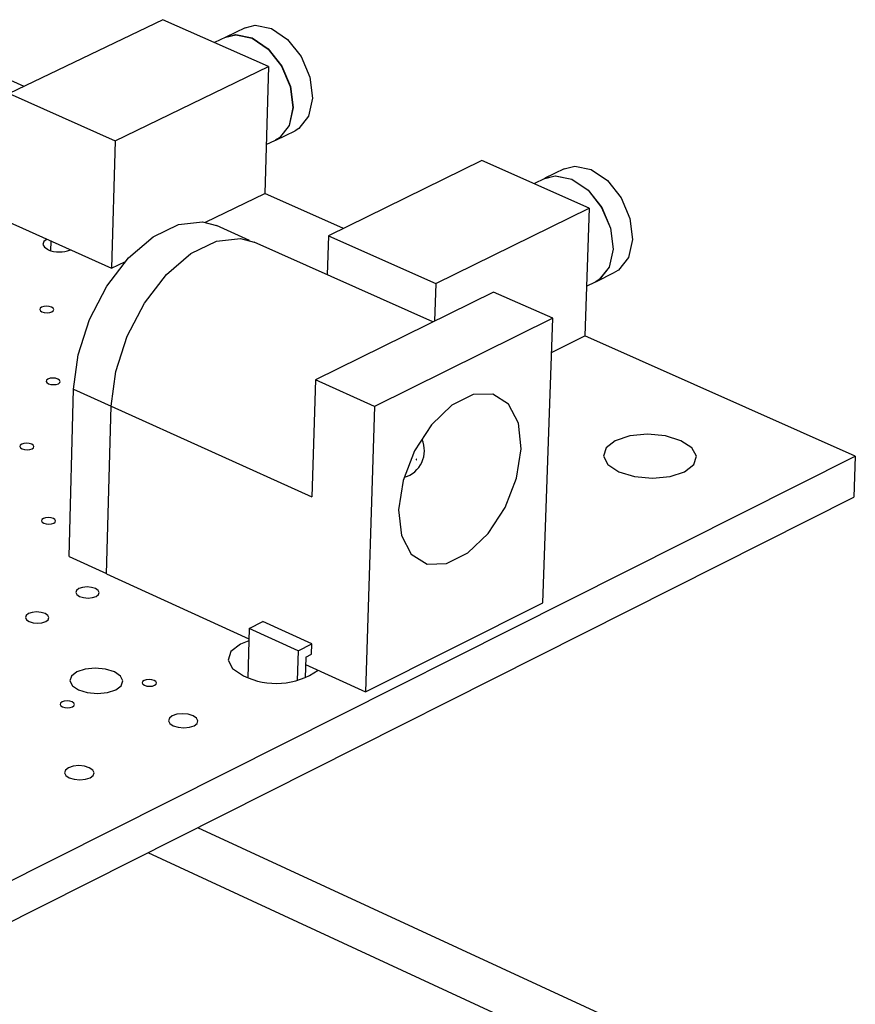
# Model space of a CAD drawing. Extents: x 64 to 144, y 97 to 234.
# Tile 14 of 16: x 127 to 140, y 170 to 185. Entities that reach past the tile are written whole.
import ezdxf

# ---------------------------------------------------------------- set-up
doc = ezdxf.new("R2010")
doc.units = 0
doc.layers.get('0').update_dxf_attribs({"linetype": 'CONTINUOUS'})

msp = doc.modelspace()

# ---------------------------------------------------------------- linework, layer by layer
at = {"color": 7, "linetype": 'CONTINUOUS'}
for p, q in [((128.957, 185.412), (126.617, 184.285)), ((130.568, 184.7), (128.957, 185.412)), ((130.212, 185.288), (129.918, 185.146)), ((129.915, 185.144), (129.746, 185.063)), ((126.846, 184.395), (125.712, 184.9)), ((128.229, 183.567), (130.568, 184.7)), ((130.568, 184.7), (130.511, 182.764)), ((126.617, 184.285), (128.229, 183.567)), ((130.676, 183.577), (130.97, 183.72)), ((128.229, 183.567), (128.176, 181.626)), ((130.533, 183.508), (130.673, 183.576)), ((133.816, 183.264), (131.478, 182.119)), ((135.453, 182.54), (133.816, 183.264)), ((135.069, 183.139), (134.776, 182.995)), ((134.773, 182.993), (134.61, 182.913)), ((129.608, 182.324), (130.511, 182.764)), ((131.707, 182.231), (130.51, 182.764)), ((133.116, 181.39), (135.453, 182.54)), ((135.453, 182.54), (135.385, 180.594)), ((126.568, 182.347), (128.176, 181.626)), ((130.276, 182.049), (129.772, 182.274)), ((127.252, 181.892), (127.255, 182.039)), ((133.071, 180.806), (130.35, 182.021)), ((131.478, 182.119), (131.46, 181.525)), ((131.478, 182.119), (133.116, 181.39)), ((127.545, 181.906), (127.545, 181.909)), ((128.176, 181.626), (128.386, 181.728)), ((135.551, 181.419), (135.844, 181.564)), ((135.411, 181.35), (135.548, 181.418)), ((133.116, 181.39), (133.097, 180.819)), ((133.995, 181.262), (132.642, 180.594)), ((134.895, 180.861), (133.995, 181.262)), ((134.895, 180.861), (132.181, 179.518)), ((134.744, 176.525), (134.895, 180.861)), ((132.642, 180.594), (131.281, 179.923)), ((134.877, 180.342), (135.385, 180.594)), ((139.505, 178.76), (135.384, 180.594)), ((131.281, 179.923), (131.227, 178.139)), ((132.181, 179.518), (131.281, 179.923)), ((127.53, 177.23), (127.598, 179.781)), ((128.1, 176.967), (128.17, 179.522)), ((128.17, 179.522), (131.227, 178.139)), ((132.181, 179.518), (132.043, 175.167)), ((118.531, 168.214), (139.505, 178.76)), ((139.505, 178.76), (139.48, 178.136)), ((118.367, 167.497), (139.48, 178.136)), ((127.53, 177.23), (128.1, 176.97)), ((128.1, 176.967), (130.269, 175.977)), ((132.043, 175.167), (134.744, 176.525)), ((130.274, 176.136), (130.481, 176.239)), ((131.225, 175.9), (130.481, 176.239)), ((130.274, 176.136), (130.251, 175.384)), ((131.018, 175.796), (130.274, 176.136)), ((131.018, 175.796), (131.225, 175.9)), ((131.22, 175.742), (131.225, 175.9)), ((131.018, 175.796), (131.005, 175.344)), ((131.134, 175.699), (131.22, 175.742)), ((131.134, 175.699), (131.124, 175.38)), ((131.131, 175.584), (132.043, 175.167)), ((129.485, 173.099), (137.86, 169.234)), ((128.73, 172.719), (137.106, 168.843))]:
    msp.add_line(p, q, dxfattribs=at)
at = {"color": 8, "linetype": 'CONTINUOUS'}
msp.add_line((127.598, 179.781), (128.17, 179.522), dxfattribs=at)
at = {"color": 7, "linetype": 'CONTINUOUS'}
for points in [[(130.212, 185.288), (130.364, 185.327), (130.613, 185.277), (130.858, 185.109), (131.062, 184.849), (131.194, 184.536), (131.234, 184.218), (131.176, 183.944), (131.029, 183.755), (130.97, 183.72)], [(129.915, 185.144), (130.067, 185.183), (130.316, 185.133), (130.561, 184.965), (130.765, 184.705), (130.897, 184.392), (130.937, 184.074), (130.879, 183.8), (130.732, 183.611), (130.673, 183.576)], [(129.918, 185.146), (130.07, 185.185), (130.319, 185.135), (130.563, 184.967), (130.768, 184.706), (130.9, 184.393), (130.94, 184.076), (130.882, 183.801), (130.735, 183.613), (130.676, 183.577)], [(135.069, 183.139), (135.231, 183.18), (135.483, 183.129), (135.731, 182.959), (135.938, 182.696), (136.071, 182.381), (136.11, 182.061), (136.05, 181.786), (135.899, 181.597), (135.844, 181.564)], [(134.773, 182.993), (134.934, 183.034), (135.186, 182.983), (135.435, 182.813), (135.641, 182.55), (135.774, 182.235), (135.814, 181.915), (135.753, 181.639), (135.602, 181.45), (135.548, 181.418)], [(134.776, 182.995), (134.937, 183.035), (135.189, 182.984), (135.438, 182.814), (135.644, 182.552), (135.777, 182.236), (135.817, 181.916), (135.756, 181.641), (135.605, 181.452), (135.551, 181.419)], [(127.598, 179.781), (127.666, 180.306), (127.838, 180.844), (128.102, 181.349), (128.434, 181.781), (128.809, 182.104), (129.194, 182.292), (129.56, 182.331), (129.772, 182.274)], [(127.194, 182.066), (127.145, 182.03), (127.131, 181.987), (127.153, 181.944), (127.208, 181.908)], [(128.17, 179.522), (128.239, 180.049), (128.412, 180.587), (128.677, 181.094), (129.01, 181.527), (129.385, 181.851), (129.772, 182.039), (130.138, 182.078), (130.35, 182.021)], [(127.116, 180.961), (127.151, 180.95), (127.193, 180.947), (127.233, 180.95), (127.267, 180.961), (127.288, 180.977), (127.295, 180.997), (127.285, 181.016), (127.261, 181.032), (127.225, 181.043), (127.184, 181.046), (127.144, 181.043), (127.11, 181.032), (127.088, 181.016), (127.082, 180.997), (127.091, 180.977), (127.116, 180.961)], [(127.213, 179.864), (127.249, 179.853), (127.29, 179.85), (127.331, 179.853), (127.365, 179.864), (127.386, 179.881), (127.393, 179.9), (127.383, 179.919), (127.359, 179.936), (127.323, 179.947), (127.282, 179.95), (127.241, 179.947), (127.207, 179.936), (127.185, 179.919), (127.179, 179.9), (127.189, 179.881), (127.213, 179.864)], [(134.413, 178.873), (134.372, 179.264), (134.222, 179.552), (133.984, 179.703), (133.684, 179.698), (133.36, 179.537), (133.05, 179.24), (132.792, 178.842), (132.618, 178.392), (132.548, 177.944), (132.591, 177.553), (132.741, 177.266), (132.981, 177.117), (133.28, 177.124), (133.604, 177.285), (133.912, 177.582), (134.169, 177.979), (134.343, 178.427), (134.413, 178.873)], [(135.903, 178.523), (136.142, 178.451), (136.416, 178.425), (136.684, 178.451), (136.905, 178.523), (137.046, 178.632), (137.084, 178.76), (137.015, 178.888), (136.849, 178.996), (136.611, 179.068), (136.337, 179.094), (136.07, 179.068), (135.849, 178.996), (135.708, 178.888), (135.669, 178.76), (135.737, 178.632), (135.903, 178.523)], [(126.813, 178.872), (126.849, 178.861), (126.89, 178.857), (126.931, 178.861), (126.965, 178.872), (126.987, 178.888), (126.994, 178.907), (126.984, 178.927), (126.959, 178.943), (126.923, 178.954), (126.882, 178.958), (126.841, 178.954), (126.807, 178.943), (126.785, 178.927), (126.779, 178.907), (126.788, 178.888), (126.813, 178.872)], [(132.82, 178.71), (132.82, 178.712), (132.819, 178.713), (132.818, 178.713), (132.817, 178.713), (132.816, 178.712), (132.815, 178.711), (132.814, 178.709), (132.814, 178.707), (132.814, 178.706), (132.815, 178.705), (132.816, 178.705), (132.817, 178.705), (132.818, 178.706), (132.819, 178.707), (132.82, 178.709), (132.82, 178.71)], [(127.143, 177.738), (127.179, 177.727), (127.221, 177.723), (127.262, 177.727), (127.296, 177.738), (127.318, 177.754), (127.324, 177.774), (127.314, 177.794), (127.29, 177.81), (127.254, 177.821), (127.212, 177.825), (127.171, 177.821), (127.137, 177.81), (127.115, 177.794), (127.109, 177.774), (127.118, 177.754), (127.143, 177.738)], [(127.689, 176.622), (127.748, 176.604), (127.817, 176.597), (127.885, 176.604), (127.941, 176.622), (127.977, 176.65), (127.988, 176.682), (127.972, 176.715), (127.931, 176.742), (127.871, 176.761), (127.802, 176.767), (127.735, 176.761), (127.679, 176.742), (127.642, 176.715), (127.631, 176.682), (127.648, 176.65), (127.689, 176.622)], [(127.689, 176.622), (127.748, 176.604), (127.817, 176.597), (127.885, 176.604), (127.941, 176.622), (127.977, 176.65), (127.988, 176.682), (127.972, 176.715), (127.931, 176.742), (127.871, 176.761), (127.802, 176.767), (127.735, 176.761), (127.679, 176.742), (127.642, 176.715), (127.631, 176.682), (127.648, 176.65), (127.689, 176.622)], [(126.92, 176.241), (126.979, 176.222), (127.048, 176.216), (127.116, 176.222), (127.172, 176.241), (127.209, 176.268), (127.22, 176.301), (127.203, 176.333), (127.162, 176.361), (127.103, 176.379), (127.034, 176.386), (126.966, 176.379), (126.91, 176.361), (126.874, 176.333), (126.863, 176.301), (126.879, 176.268), (126.92, 176.241)], [(126.92, 176.241), (126.979, 176.222), (127.048, 176.216), (127.116, 176.222), (127.172, 176.241), (127.209, 176.268), (127.22, 176.301), (127.203, 176.333), (127.162, 176.361), (127.103, 176.379), (127.034, 176.386), (126.966, 176.379), (126.91, 176.361), (126.874, 176.333), (126.863, 176.301), (126.879, 176.268), (126.92, 176.241)], [(130.268, 175.945), (130.14, 175.895), (129.995, 175.784), (129.953, 175.653), (130.02, 175.522), (130.185, 175.411)], [(127.672, 175.199), (127.806, 175.157), (127.962, 175.143), (128.115, 175.157), (128.242, 175.199), (128.324, 175.262), (128.348, 175.336), (128.311, 175.409), (128.218, 175.472), (128.084, 175.513), (127.928, 175.528), (127.775, 175.513), (127.648, 175.472), (127.566, 175.409), (127.542, 175.336), (127.579, 175.262), (127.672, 175.199)], [(128.677, 175.268), (128.714, 175.257), (128.756, 175.253), (128.797, 175.257), (128.831, 175.268), (128.853, 175.285), (128.86, 175.305), (128.85, 175.325), (128.825, 175.341), (128.788, 175.353), (128.746, 175.357), (128.705, 175.353), (128.671, 175.341), (128.649, 175.325), (128.642, 175.305), (128.652, 175.285), (128.677, 175.268)], [(127.427, 174.941), (127.463, 174.929), (127.506, 174.925), (127.547, 174.929), (127.581, 174.941), (127.603, 174.958), (127.61, 174.978), (127.6, 174.997), (127.575, 175.014), (127.539, 175.026), (127.497, 175.03), (127.455, 175.026), (127.421, 175.014), (127.399, 174.997), (127.392, 174.978), (127.402, 174.958), (127.427, 174.941)], [(129.115, 174.653), (129.19, 174.629), (129.276, 174.621), (129.362, 174.629), (129.432, 174.653), (129.478, 174.688), (129.491, 174.729), (129.47, 174.77), (129.418, 174.805), (129.343, 174.828), (129.257, 174.836), (129.172, 174.828), (129.101, 174.805), (129.056, 174.77), (129.042, 174.729), (129.063, 174.688), (129.115, 174.653)], [(127.531, 173.86), (127.606, 173.836), (127.693, 173.828), (127.779, 173.836), (127.85, 173.86), (127.895, 173.895), (127.909, 173.936), (127.888, 173.977), (127.837, 174.013), (127.762, 174.036), (127.675, 174.044), (127.589, 174.036), (127.518, 174.013), (127.473, 173.977), (127.459, 173.936), (127.48, 173.895), (127.531, 173.86)]]:
    msp.add_lwpolyline(points, dxfattribs=at)
for centre, radius, start, end in [((127.378, 182.32), 0.447, 247.6097, 292.3854), ((132.518, 178.844), 0.423, 286.5537, 23.7451), ((130.68, 176.417), 1.12, 243.7809, 304.8655)]:
    msp.add_arc(centre, radius, start, end, dxfattribs=at)

doc.saveas('drawing.dxf')
